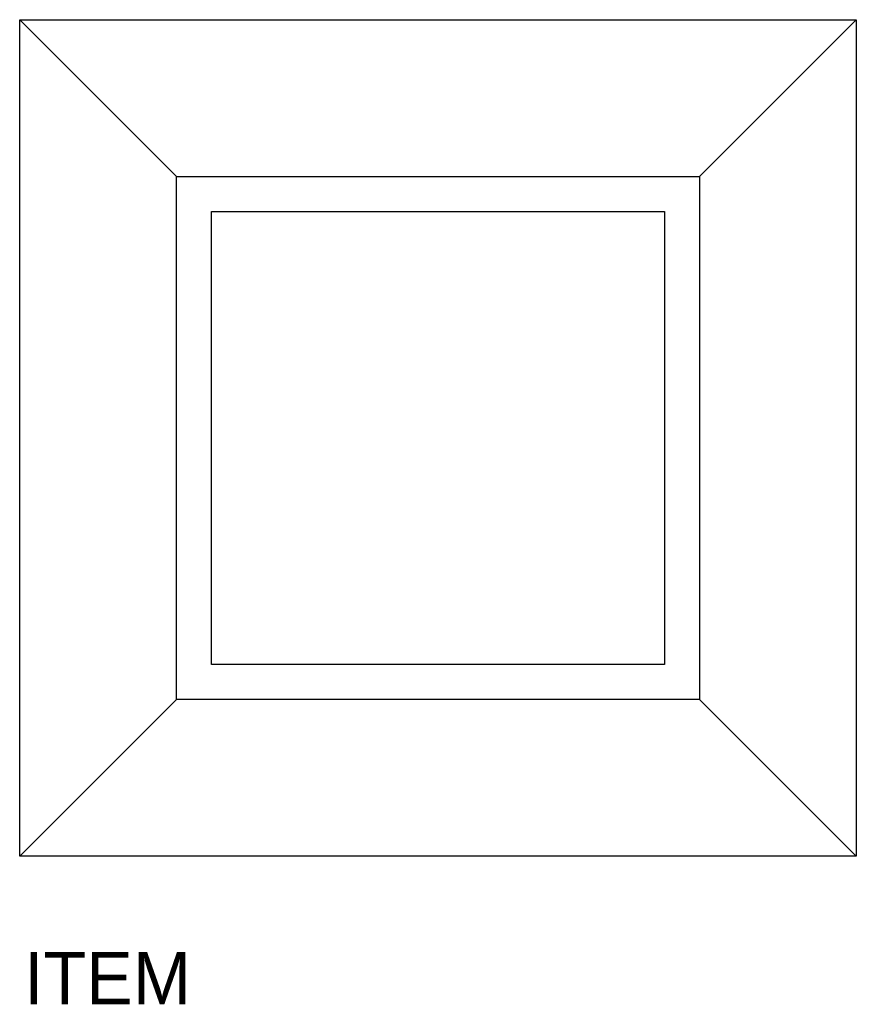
# Model space of a CAD drawing. Extents: x 184 to 280, y 136 to 249.
import ezdxf

# ---------------------------------------------------------------- set-up
doc = ezdxf.new("R2010")
doc.units = 0
doc.layers.get('0').update_dxf_attribs({"linetype": 'CONTINUOUS'})

msp = doc.modelspace()

# ---------------------------------------------------------------- linework, layer by layer
at = {"color": 0}
for p, q in [((202, 231), (184, 249)), ((184, 249), (280, 249)), ((184, 153), (184, 249)), ((262, 231), (280, 249)), ((280, 249), (280, 153)), ((202, 231), (262, 231)), ((202, 171), (202, 231)), ((262, 231), (262, 171)), ((206, 227), (258, 227)), ((206, 175), (206, 227)), ((258, 227), (258, 175)), ((258, 175), (206, 175)), ((202, 171), (184, 153)), ((262, 171), (202, 171)), ((262, 171), (280, 153)), ((280, 153), (184, 153))]:
    msp.add_line(p, q, dxfattribs=at)

# ---------------------------------------------------------------- texts
at = {"color": 0, "flags": 3}
msp.add_attdef('ITEM', (184.5, 136), 'SQUARE PLANTER', height=6, dxfattribs=at)

doc.saveas('drawing.dxf')
